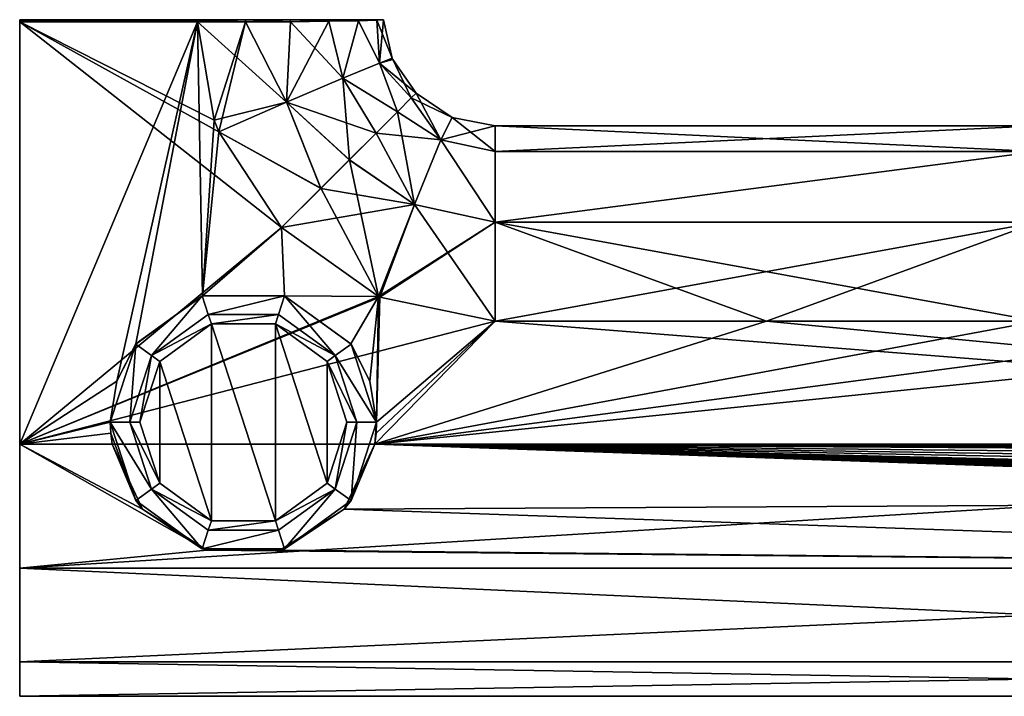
# Model space of a CAD drawing. Header units: metres. Extents: x -149 to 149, y -20 to 75.
# Tile 2 of 6: x -91 to -3, y -20 to 40. Entities that reach past the tile are written whole.
import ezdxf

# ---------------------------------------------------------------- set-up
doc = ezdxf.new("R2010")
doc.units = ezdxf.units.M
doc.layers.add('solid_26009030', color=7, linetype='CONTINUOUS')

msp = doc.modelspace()

# ---------------------------------------------------------------- linework, layer by layer
at = {"layer": 'solid_26009030'}
for points in [[(-91, 40, 16.589033), (-58.48756, 40, 0.023712), (-58.487492, 40)], [(-58.48756, 40, -0.023712), (-91, 40, 16.589033), (-58.487492, 40)], [(-91, 40, 16.589033), (-58.486729, 40, 0.046675), (-58.48756, 40, 0.023712)], [(-91, 40, 16.589033), (-60.724411, 40, 8.31531), (-58.486729, 40, 0.046675)], [(-91, 40, 16.589033), (-66.805717, 40, 14.37326), (-60.724411, 40, 8.31531)], [(-91, 40, 16.589033), (-70.811195, 40, 16.025959), (-66.805717, 40, 14.37326)], [(-70.811195, 40, 16.025959), (-91, 40, 16.589033), (-83.038116, 40, 16.589104)], [(-91, 39.908573, 16.606447), (-75.104721, 40, 16.58791), (-83.038116, 40, 16.589104)], [(-75.104454, 39.908352, 16.606482), (-75.104721, 40, 16.58791), (-91, 39.908573, 16.606447)], [(-91, 39.908573, 16.606447), (-83.038116, 40, 16.589104), (-91, 40, 16.589033)], [(-91, 40, 16.589033), (-75.104721, 40, -16.587908), (-83.038109, 40, -16.589104)], [(-91, 39.908573, -16.606447), (-91, 40, 16.589033), (-91, 40, -16.589033)], [(-70.811203, 40, -16.025961), (-75.104721, 40, -16.587908), (-91, 40, 16.589033)], [(-66.805725, 40, -14.373262), (-70.811203, 40, -16.025961), (-91, 40, 16.589033)], [(-60.724411, 40, -8.315313), (-66.805725, 40, -14.373262), (-91, 40, 16.589033)], [(-58.486729, 40, -0.046675), (-60.724411, 40, -8.315313), (-91, 40, 16.589033)], [(-58.48756, 40, -0.023712), (-58.486729, 40, -0.046675), (-91, 40, 16.589033)], [(-91, 39.908573, 16.606447), (-91, 40, 16.589033), (-91, 39.908573, -16.606447)], [(-83.038109, 40, -16.589104), (-91, 40, -16.589033), (-91, 40, 16.589033)], [(-91, 39.908573, -16.606447), (-91, 40, -16.589033), (-83.038109, 40, -16.589104)], [(-91, 39.908573, -16.606447), (-83.038109, 40, -16.589104), (-75.104454, 39.908352, -16.606482)], [(-91, 39.908573, -16.606447), (-75.104454, 39.908352, -16.606482), (-75.104454, 39.816273, -16.618441)], [(-91, 39.816277, -16.618441), (-91, 39.908573, -16.606447), (-75.104454, 39.816273, -16.618441)], [(-91, 39.908573, 16.606447), (-91, 39.908573, -16.606447), (-91, 39.816277, -16.618441)], [(-91, 39.816277, 16.618441), (-91, 39.908573, 16.606447), (-91, 39.816277, -16.618441)], [(-75.104454, 39.908352, 16.606482), (-91, 39.908573, 16.606447), (-91, 39.816277, 16.618441)], [(-75.104454, 39.816273, 16.618441), (-75.104454, 39.908352, 16.606482), (-91, 39.816277, 16.618441)], [(-91, 2.04099, -20.398146), (-91, 39.816277, -16.618441), (-75.104454, 39.816273, -16.618441)], [(-91, 2.04099, -20.398146), (-91, 39.816277, 16.618441), (-91, 39.816277, -16.618441)], [(-91, 2.04099, -20.398146), (-91, 2.04099, 20.398146), (-91, 39.816277, 16.618441)], [(-67.58844, 21.411564, 18.459972), (-91, 39.816277, 16.618441), (-91, 2.04099, 20.398146)], [(-73.615013, 31.009995, 17.499577), (-75.104454, 39.816273, 16.618441), (-91, 39.816277, 16.618441)], [(-73.615013, 31.009995, 17.499577), (-91, 39.816277, 16.618441), (-73.193855, 29.968712, 17.603764)], [(-67.58844, 21.411564, 18.459972), (-73.193855, 29.968712, 17.603764), (-91, 39.816277, 16.618441)], [(-82.314224, 7.68759, -19.83316), (-91, 2.04099, -20.398146), (-75.104454, 39.816273, -16.618441)], [(-83.038116, 40, 16.589104), (-75.104721, 40, 16.58791), (-70.811195, 40, 16.025959)], [(-75.104454, 39.908352, -16.606482), (-83.038109, 40, -16.589104), (-75.104721, 40, -16.587908)], [(-80.617004, 11.008793, -19.500849), (-82.314224, 7.68759, -19.83316), (-75.104454, 39.816273, -16.618441)], [(-74.667023, 15.320909, -19.069389), (-80.617004, 11.008793, -19.500849), (-75.104454, 39.816273, -16.618441)], [(-70.808052, 39.807251, 16.055517), (-70.811195, 40, 16.025959), (-75.104721, 40, 16.58791)], [(-70.808052, 39.807251, 16.055517), (-75.104721, 40, 16.58791), (-75.104454, 39.908352, 16.606482)], [(-75.104454, 39.908352, -16.606482), (-75.104721, 40, -16.587908), (-70.811203, 40, -16.025961)], [(-75.104454, 39.816273, -16.618441), (-70.811203, 40, -16.025961), (-70.808044, 39.807251, -16.055515)], [(-75.104454, 39.908352, -16.606482), (-70.811203, 40, -16.025961), (-75.104454, 39.816273, -16.618441)], [(-70.808052, 39.807251, 16.055517), (-75.104454, 39.908352, 16.606482), (-75.104454, 39.816273, 16.618441)], [(-73.615005, 31.009985, -17.499577), (-75.104454, 39.816273, -16.618441), (-70.808044, 39.807251, -16.055515)], [(-74.667023, 15.320909, -19.069389), (-75.104454, 39.816273, -16.618441), (-73.615005, 31.009985, -17.499577)], [(-67.150063, 32.613945, 16.194181), (-70.808052, 39.807251, 16.055517), (-75.104454, 39.816273, 16.618441)], [(-73.615013, 31.009995, 17.499577), (-67.150063, 32.613945, 16.194181), (-75.104454, 39.816273, 16.618441)], [(-73.193848, 29.968708, -17.603765), (-73.615005, 31.009985, -17.499577), (-70.808044, 39.807251, -16.055515)], [(-67.150063, 32.613945, -16.194183), (-73.193848, 29.968708, -17.603765), (-70.808044, 39.807251, -16.055515)], [(-66.804047, 39.82299, -14.401061), (-70.811203, 40, -16.025961), (-66.805725, 40, -14.373262)], [(-70.808044, 39.807251, -16.055515), (-70.811203, 40, -16.025961), (-66.804047, 39.82299, -14.401061)], [(-66.804039, 39.82299, 14.401059), (-66.805717, 40, 14.37326), (-70.811195, 40, 16.025959)], [(-70.808052, 39.807251, 16.055517), (-66.804039, 39.82299, 14.401059), (-70.811195, 40, 16.025959)], [(-67.150063, 32.613945, 16.194181), (-66.804039, 39.82299, 14.401059), (-70.808052, 39.807251, 16.055517)], [(-67.150063, 32.613945, -16.194183), (-70.808044, 39.807251, -16.055515), (-66.804047, 39.82299, -14.401061)], [(-67.150063, 32.613945, -16.194183), (-66.804047, 39.82299, -14.401061), (-63.362568, 39.854553, -11.76545)], [(-62.125839, 34.776623, -12.294876), (-67.150063, 32.613945, -16.194183), (-63.362568, 39.854553, -11.76545)], [(-67.150063, 32.613945, 16.194181), (-62.125839, 34.776623, 12.294876), (-66.804039, 39.82299, 14.401059)], [(-63.362568, 39.854553, -11.76545), (-66.805725, 40, -14.373262), (-60.724411, 40, -8.315313)], [(-66.804047, 39.82299, -14.401061), (-66.805725, 40, -14.373262), (-63.362568, 39.854553, -11.76545)], [(-60.721714, 39.89687, 8.331871), (-60.724411, 40, 8.31531), (-66.805717, 40, 14.37326)], [(-63.362568, 39.854553, 11.76545), (-60.721714, 39.89687, 8.331871), (-66.805717, 40, 14.37326)], [(-66.804039, 39.82299, 14.401059), (-63.362568, 39.854553, 11.76545), (-66.805717, 40, 14.37326)], [(-62.125839, 34.776623, 12.294876), (-63.362568, 39.854553, 11.76545), (-66.804039, 39.82299, 14.401059)], [(-63.362568, 39.854553, -11.76545), (-60.724411, 40, -8.315313), (-60.721722, 39.89687, -8.331882)], [(-62.125839, 34.776623, -12.294876), (-63.362568, 39.854553, -11.76545), (-60.721722, 39.89687, -8.331882)], [(-62.125839, 34.776623, 12.294876), (-60.721714, 39.89687, 8.331871), (-63.362568, 39.854553, 11.76545)], [(-58.831585, 36.115753, -6.594939), (-62.125839, 34.776623, -12.294876), (-60.721722, 39.89687, -8.331882)], [(-62.125839, 34.776623, 12.294876), (-58.831585, 36.115753, 6.594939), (-60.721714, 39.89687, 8.331871)], [(-59.061382, 39.944962, 4.333532), (-58.486729, 40, 0.046675), (-60.724411, 40, 8.31531)], [(-60.721714, 39.89687, 8.331871), (-59.061382, 39.944962, 4.333532), (-60.724411, 40, 8.31531)], [(-59.061382, 39.944962, -4.333537), (-60.724411, 40, -8.315313), (-58.486729, 40, -0.046675)], [(-60.721722, 39.89687, -8.331882), (-60.724411, 40, -8.315313), (-59.061382, 39.944962, -4.333537)], [(-58.831585, 36.115753, -6.594939), (-60.721722, 39.89687, -8.331882), (-59.061382, 39.944962, -4.333537)], [(-58.831585, 36.115753, 6.594939), (-59.061382, 39.944962, 4.333532), (-60.721714, 39.89687, 8.331871)], [(-59.061382, 39.944962, 4.333532), (-57.689121, 36.555374), (-58.486729, 40, 0.046675)], [(-58.831585, 36.115753, -6.594939), (-59.061382, 39.944962, -4.333537), (-58.486729, 40, -0.046675)], [(-58.831585, 36.115753, 6.594939), (-57.689121, 36.555374), (-59.061382, 39.944962, 4.333532)], [(-58.831585, 36.115753, -6.594939), (-58.48756, 40, -0.023712), (-58.487492, 40)], [(-57.689121, 36.555374), (-58.831585, 36.115753, -6.594939), (-58.487492, 40)], [(-58.831585, 36.115753, -6.594939), (-58.486729, 40, -0.046675), (-58.48756, 40, -0.023712)], [(-57.689121, 36.555374), (-58.487492, 40), (-58.48756, 40, 0.023712)], [(-57.689121, 36.555374), (-58.48756, 40, 0.023712), (-58.486729, 40, 0.046675)], [(-57.2346, 31.765404, -9.37083), (-62.125839, 34.776623, -12.294876), (-58.831585, 36.115753, -6.594939)], [(-57.236828, 31.763172, 9.376691), (-58.831585, 36.115753, 6.594939), (-62.125839, 34.776623, 12.294876)], [(-56.000294, 32.99971, -4.887281), (-58.831585, 36.115753, -6.594939), (-57.689121, 36.555374)], [(-58.831585, 36.115753, 6.594939), (-57.640083, 36.44305), (-57.689121, 36.555374)], [(-58.831585, 36.115753, 6.594939), (-55.571068, 33.428932), (-57.640083, 36.44305)], [(-56.000294, 32.99971, -4.887281), (-57.2346, 31.765404, -9.37083), (-58.831585, 36.115753, -6.594939)], [(-56.000519, 32.999481, 4.890759), (-55.571068, 33.428932), (-58.831585, 36.115753, 6.594939)], [(-57.236828, 31.763172, 9.376691), (-56.000519, 32.999481, 4.890759), (-58.831585, 36.115753, 6.594939)], [(-57.640083, 36.44305), (-56.000294, 32.99971, -4.887281), (-57.689121, 36.555374)], [(-57.640083, 36.44305), (-55.571068, 33.428932), (-56.000294, 32.99971, -4.887281)], [(-61.527294, 27.47271, -15.941082), (-67.150063, 32.613945, -16.194183), (-62.125839, 34.776623, -12.294876)], [(-59.145065, 29.854935, 13.135402), (-62.125839, 34.776623, 12.294876), (-67.150063, 32.613945, 16.194181)], [(-59.140282, 29.85972, -13.128869), (-61.527294, 27.47271, -15.941082), (-62.125839, 34.776623, -12.294876)], [(-57.2346, 31.765404, -9.37083), (-59.140282, 29.85972, -13.128869), (-62.125839, 34.776623, -12.294876)], [(-59.145065, 29.854935, 13.135402), (-57.236828, 31.763172, 9.376691), (-62.125839, 34.776623, 12.294876)], [(-73.615013, 31.009995, 17.499577), (-73.193855, 29.968712, 17.603764), (-67.150063, 32.613945, 16.194181)], [(-64.082977, 24.917025, 17.600462), (-67.150063, 32.613945, 16.194181), (-73.193855, 29.968712, 17.603764)], [(-64.078247, 24.921755, -17.597988), (-73.193848, 29.968708, -17.603765), (-67.150063, 32.613945, -16.194183)], [(-61.527294, 27.47271, -15.941082), (-64.078247, 24.921755, -17.597988), (-67.150063, 32.613945, -16.194183)], [(-61.533638, 27.466362, 15.946239), (-59.145065, 29.854935, 13.135402), (-67.150063, 32.613945, 16.194181)], [(-64.082977, 24.917025, 17.600462), (-61.533638, 27.466362, 15.946239), (-67.150063, 32.613945, 16.194181)], [(-53.340137, 29.259642, 9.075403), (-56.000519, 32.999481, 4.890759), (-57.236828, 31.763172, 9.376691)], [(-53.340137, 29.259642, -9.075403), (-57.2346, 31.765404, -9.37083), (-56.000294, 32.99971, -4.887281)], [(-52.326836, 31.261204, 0), (-55.571068, 33.428932), (-56.000519, 32.999481, 4.890759)], [(-52.326836, 31.261204, 0), (-56.000519, 32.999481, 4.890759), (-53.340137, 29.259642, 9.075403)], [(-53.340137, 29.259642, -9.075403), (-56.000294, 32.99971, -4.887281), (-55.571068, 33.428932)], [(-53.340137, 29.259642, -9.075403), (-55.571068, 33.428932), (-52.326836, 31.261204, 0)], [(-53.340137, 29.259642, 9.075403), (-57.236828, 31.763172, 9.376691), (-59.145065, 29.854935, 13.135402)], [(-55.711197, 23.482325, -16.074976), (-59.140282, 29.85972, -13.128869), (-57.2346, 31.765404, -9.37083)], [(-55.711197, 23.482325, -16.074976), (-57.2346, 31.765404, -9.37083), (-53.340137, 29.259642, -9.075403)], [(-74.667023, 15.320909, -19.069389), (-73.615005, 31.009985, -17.499577), (-73.193848, 29.968708, -17.603765)], [(-52.326836, 31.261204, 0), (-53.340137, 29.259642, 9.075403), (-48.5, 30.5)], [(-53.340137, 29.259642, -9.075403), (-52.326836, 31.261204, 0), (-48.5, 28.215864, -9.13133)], [(-48.5, 28.215864, -9.13133), (-52.326836, 31.261204, 0), (-48.5, 30.5)], [(-74.667023, 15.320909, -19.069389), (-73.193848, 29.968708, -17.603765), (-67.588448, 21.411556, -18.459972)], [(-67.58844, 21.411564, 18.459972), (-64.082977, 24.917025, 17.600462), (-73.193855, 29.968712, 17.603764)], [(-64.078247, 24.921755, -17.597988), (-67.588448, 21.411556, -18.459972), (-73.193848, 29.968708, -17.603765)], [(-53.340137, 29.259642, 9.075403), (-48.5, 28.215864, 9.13133), (-48.5, 30.5)], [(0, 30.5), (-48.5, 30.5), (-48.5, 28.215864, 9.13133)], [(0, 28.214668, -9.133572), (-48.5, 30.5), (0, 30.5)], [(-48.5, 28.215864, -9.13133), (-48.5, 30.5), (0, 28.214668, -9.133572)], [(0, 28.214668, 9.133572), (0, 30.5), (-48.5, 28.215864, 9.13133)], [(-55.711197, 23.482325, 16.074976), (-59.145065, 29.854935, 13.135402), (-61.533638, 27.466362, 15.946239)], [(-55.711197, 23.482325, -16.074976), (-61.527294, 27.47271, -15.941082), (-59.140282, 29.85972, -13.128869)], [(-53.340137, 29.259642, 9.075403), (-59.145065, 29.854935, 13.135402), (-55.711197, 23.482325, 16.074976)], [(-53.340137, 29.259642, 9.075403), (-55.711197, 23.482325, 16.074976), (-48.5, 21.898495, 16.113804)], [(-55.711197, 23.482325, -16.074976), (-53.340137, 29.259642, -9.075403), (-48.5, 21.898495, -16.113804)], [(-53.340137, 29.259642, 9.075403), (-48.5, 21.898495, 16.113804), (-48.5, 28.215864, 9.13133)], [(-53.340137, 29.259642, -9.075403), (-48.5, 28.215864, -9.13133), (-48.5, 21.898495, -16.113804)], [(0, 28.214668, 9.133572), (-48.5, 28.215864, 9.13133), (-48.5, 21.898495, 16.113804)], [(-48.5, 21.898495, -16.113804), (-48.5, 28.215864, -9.13133), (0, 28.214668, -9.133572)], [(0, 21.897259, 16.114632), (0, 28.214668, 9.133572), (-48.5, 21.898495, 16.113804)], [(-48.5, 21.898495, -16.113804), (0, 28.214668, -9.133572), (0, 21.897259, -16.114632)], [(-55.711197, 23.482325, 16.074976), (-61.533638, 27.466362, 15.946239), (-64.082977, 24.917025, 17.600462)], [(-58.918873, 15.239666, -19.077518), (-64.078247, 24.921755, -17.597988), (-61.527294, 27.47271, -15.941082)], [(-55.711197, 23.482325, -16.074976), (-58.918873, 15.239666, -19.077518), (-61.527294, 27.47271, -15.941082)], [(-58.918873, 15.239666, -19.077518), (-67.588448, 21.411556, -18.459972), (-64.078247, 24.921755, -17.597988)], [(-55.711197, 23.482325, 16.074976), (-64.082977, 24.917025, 17.600462), (-67.58844, 21.411564, 18.459972)], [(-55.711197, 23.482325, 16.074976), (-67.58844, 21.411564, 18.459972), (-58.918873, 15.239667, 19.077518)], [(-55.711197, 23.482325, 16.074976), (-58.918873, 15.239667, 19.077518), (-48.5, 21.898495, 16.113804)], [(-55.711197, 23.482325, -16.074976), (-58.801044, 15.188025, -19.082685), (-58.918873, 15.239666, -19.077518)], [(-55.711197, 23.482325, -16.074976), (-48.5, 13.036605, -19.297951), (-58.801044, 15.188025, -19.082685)], [(-55.711197, 23.482325, -16.074976), (-48.5, 21.898495, -16.113804), (-48.5, 13.036605, -19.297951)], [(-58.918873, 15.239667, 19.077518), (-67.58844, 21.411564, 18.459972), (-91, 2.04099, 20.398146)], [(-67.332954, 15.320901, -19.069389), (-74.667023, 15.320909, -19.069389), (-67.588448, 21.411556, -18.459972)], [(-58.918873, 15.239666, -19.077518), (-67.332954, 15.320901, -19.069389), (-67.588448, 21.411556, -18.459972)], [(-58.918873, 15.239667, 19.077518), (-58.801056, 15.18803, 19.082684), (-48.5, 21.898495, 16.113804)], [(-58.801056, 15.18803, 19.082684), (-48.5, 13.036605, 19.297951), (-48.5, 21.898495, 16.113804)], [(0, 21.897259, 16.114632), (-48.5, 21.898495, 16.113804), (-48.5, 13.036605, 19.297951)], [(-48.5, 21.898495, -16.113804), (0, 21.897259, -16.114632), (0.000009, 13.036595, -19.297953)], [(-24.249996, 13.036594, -19.297953), (-48.5, 21.898495, -16.113804), (0.000009, 13.036595, -19.297953)], [(-24.249996, 13.036594, -19.297953), (-48.5, 13.036605, -19.297951), (-48.5, 21.898495, -16.113804)], [(-24.250004, 13.036594, 19.297953), (0, 21.897259, 16.114632), (-48.5, 13.036605, 19.297951)], [(-24.250004, 13.036594, 19.297953), (-0.000009, 13.036595, 19.297953), (0, 21.897259, 16.114632)], [(-58.918873, 15.239667, 19.077518), (-91, 2.04099, 20.398146), (-58.801056, 15.18803, 19.082684)], [(-58.801056, 15.18803, 19.082684), (-91, 2.04099, 20.398146), (-48.5, 13.036605, 19.297951)], [(-74.677299, 15.317573, -26.952175), (-80.627304, 10.994644, -26.952175), (-80.617004, 11.008793, -19.500849)], [(-79.211349, 9.966263, -28.702175), (-80.627304, 10.994644, -26.952175), (-74.677299, 15.317573, -26.952175)], [(-74.677299, 15.317573, -26.952175), (-80.617004, 11.008793, -19.500849), (-74.667023, 15.320909, -19.069389)], [(-74.136368, 13.653275, -28.702175), (-79.211349, 9.966263, -28.702175), (-74.677299, 15.317573, -26.952175)], [(-74.677299, 15.317573, -26.952175), (-74.667023, 15.320909, -19.069389), (-67.332954, 15.320901, -19.069389)], [(-67.322701, 15.317573, -26.952175), (-74.677299, 15.317573, -26.952175), (-67.332954, 15.320901, -19.069389)], [(-74.136368, 13.653275, -28.702175), (-74.677299, 15.317573, -26.952175), (-67.322701, 15.317573, -26.952175)], [(-67.863632, 13.653275, -28.702175), (-74.136368, 13.653275, -28.702175), (-67.322701, 15.317573, -26.952175)], [(-62.788654, 9.966263, -28.702175), (-67.863632, 13.653275, -28.702175), (-67.322701, 15.317573, -26.952175)], [(-58.918873, 15.239666, -19.077518), (-61.382988, 11.008786, -19.500849), (-67.332954, 15.320901, -19.069389)], [(-67.322701, 15.317573, -26.952175), (-67.332954, 15.320901, -19.069389), (-61.382988, 11.008786, -19.500849)], [(-61.372696, 10.994644, -26.952175), (-67.322701, 15.317573, -26.952175), (-61.382988, 11.008786, -19.500849)], [(-62.788654, 9.966263, -28.702175), (-67.322701, 15.317573, -26.952175), (-61.372696, 10.994644, -26.952175)], [(-58.918873, 15.239666, -19.077518), (-59.685776, 7.687588, -19.83316), (-61.382988, 11.008786, -19.500849)], [(-58.918873, 15.239666, -19.077518), (-59.099998, 4, -20.202131), (-59.685776, 7.687588, -19.83316)], [(-58.918873, 15.239666, -19.077518), (-58.801044, 15.188025, -19.082685), (-59.099998, 4, -20.202131)], [(-58.801044, 15.188025, -19.082685), (-48.5, 13.036605, -19.297951), (-59.099998, 4, -20.202131)], [(-79.211349, 9.966263, -36.802177), (-79.211349, 9.966263, -28.702175), (-74.136368, 13.653275, -28.702175)], [(-74.136368, 13.653275, -36.802177), (-79.211349, 9.966263, -36.802177), (-74.136368, 13.653275, -28.702175)], [(-73.858406, 12.797273, -37.702175), (-79.211349, 9.966263, -36.802177), (-74.136368, 13.653275, -36.802177)], [(-74.136368, 13.653275, -36.802177), (-74.136368, 13.653275, -28.702175), (-67.863632, 13.653275, -28.702175)], [(-67.863632, 13.653275, -36.802177), (-74.136368, 13.653275, -36.802177), (-67.863632, 13.653275, -28.702175)], [(-73.858406, 12.797273, -37.702175), (-74.136368, 13.653275, -36.802177), (-67.863632, 13.653275, -36.802177)], [(-68.141594, 12.797273, -37.702175), (-73.858406, 12.797273, -37.702175), (-67.863632, 13.653275, -36.802177)], [(-68.141594, 12.797273, -37.702175), (-67.863632, 13.653275, -36.802177), (-62.788654, 9.966263, -36.802177)], [(-67.863632, 13.653275, -36.802177), (-67.863632, 13.653275, -28.702175), (-62.788654, 9.966263, -28.702175)], [(-62.788654, 9.966263, -36.802177), (-67.863632, 13.653275, -36.802177), (-62.788654, 9.966263, -28.702175)], [(91, 2.04099, 20.398146), (-48.5, 13.036605, 19.297951), (-91, 2.04099, 20.398146)], [(-73.858406, 12.797273, -37.702175), (-78.483406, 9.437014, -37.702175), (-79.211349, 9.966263, -36.802177)], [(-78.483208, 9.43723, -38.702175), (-78.483406, 9.437014, -37.702175), (-73.858406, 12.797273, -37.702175)], [(-73.858521, 12.797218, -38.702175), (-78.483208, 9.43723, -38.702175), (-73.858406, 12.797273, -37.702175)], [(-73.858688, -4.797169, -38.702175), (-78.483208, 9.43723, -38.702175), (-73.858521, 12.797218, -38.702175)], [(-73.858688, -4.797169, -38.702175), (-73.858521, 12.797218, -38.702175), (-68.141479, -4.797218, -38.702175)], [(-73.858521, 12.797218, -38.702175), (-73.858406, 12.797273, -37.702175), (-68.141594, 12.797273, -37.702175)], [(-68.141312, 12.79717, -38.702175), (-73.858521, 12.797218, -38.702175), (-68.141594, 12.797273, -37.702175)], [(-68.141479, -4.797218, -38.702175), (-73.858521, 12.797218, -38.702175), (-68.141312, 12.79717, -38.702175)], [(-63.516594, 9.437014, -37.702175), (-68.141594, 12.797273, -37.702175), (-62.788654, 9.966263, -36.802177)], [(-68.141312, 12.79717, -38.702175), (-68.141594, 12.797273, -37.702175), (-63.516594, 9.437014, -37.702175)], [(-68.141479, -4.797218, -38.702175), (-68.141312, 12.79717, -38.702175), (-63.516796, -1.43723, -38.702175)], [(-63.516678, 9.437075, -38.702175), (-68.141312, 12.79717, -38.702175), (-63.516594, 9.437014, -37.702175)], [(-63.516796, -1.43723, -38.702175), (-68.141312, 12.79717, -38.702175), (-63.516678, 9.437075, -38.702175)], [(-59.262356, 2.04099, -20.398146), (-48.5, 13.036605, -19.297951), (-24.249996, 13.036594, -19.297953)], [(-59.262356, 2.04099, -20.398146), (-59.140678, 3.0169, -20.300499), (-48.5, 13.036605, -19.297951)], [(-59.262356, 2.04099, -20.398146), (24.250004, 13.036594, -19.297953), (48.5, 13.036605, -19.297951)], [(81.657806, 2.04099, -20.398146), (-59.262356, 2.04099, -20.398146), (48.5, 13.036605, -19.297951)], [(-59.262356, 2.04099, -20.398146), (-24.249996, 13.036594, -19.297953), (0.000009, 13.036595, -19.297953)], [(-59.262356, 2.04099, -20.398146), (0.000009, 13.036595, -19.297953), (24.250004, 13.036594, -19.297953)], [(-59.140678, 3.0169, -20.300499), (-59.099998, 4, -20.202131), (-48.5, 13.036605, -19.297951)], [(91, 2.04099, 20.398146), (-24.250004, 13.036594, 19.297953), (-48.5, 13.036605, 19.297951)], [(91, 2.04099, 20.398146), (-0.000009, 13.036595, 19.297953), (-24.250004, 13.036594, 19.297953)], [(-80.627304, 10.994644, -26.952175), (-82.900002, 4, -26.952175), (-82.314224, 7.68759, -19.83316)], [(-81.150002, 4, -28.702175), (-82.900002, 4, -26.952175), (-80.627304, 10.994644, -26.952175)], [(-80.627304, 10.994644, -26.952175), (-82.314224, 7.68759, -19.83316), (-80.617004, 11.008793, -19.500849)], [(-79.211349, 9.966263, -28.702175), (-81.150002, 4, -28.702175), (-80.627304, 10.994644, -26.952175)], [(-62.788654, 9.966263, -28.702175), (-61.372696, 10.994644, -26.952175), (-59.099998, 4, -26.952175)], [(-61.372696, 10.994644, -26.952175), (-61.382988, 11.008786, -19.500849), (-59.685776, 7.687588, -19.83316)], [(-61.372696, 10.994644, -26.952175), (-59.685776, 7.687588, -19.83316), (-59.099998, 4, -20.202131)], [(-59.099998, 4, -26.952175), (-61.372696, 10.994644, -26.952175), (-59.099998, 4, -20.202131)], [(-81.150002, 4, -36.802177), (-81.150002, 4, -28.702175), (-79.211349, 9.966263, -28.702175)], [(-79.211349, 9.966263, -36.802177), (-81.150002, 4, -36.802177), (-79.211349, 9.966263, -28.702175)], [(-80.25, 4, -37.702175), (-81.150002, 4, -36.802177), (-79.211349, 9.966263, -36.802177)], [(-78.483406, 9.437014, -37.702175), (-80.25, 4, -37.702175), (-79.211349, 9.966263, -36.802177)], [(-63.516594, 9.437014, -37.702175), (-62.788654, 9.966263, -36.802177), (-60.849998, 4, -36.802177)], [(-62.788654, 9.966263, -28.702175), (-59.099998, 4, -26.952175), (-60.849998, 4, -28.702175)], [(-62.788654, 9.966263, -36.802177), (-62.788654, 9.966263, -28.702175), (-60.849998, 4, -28.702175)], [(-60.849998, 4, -36.802177), (-62.788654, 9.966263, -36.802177), (-60.849998, 4, -28.702175)], [(-78.483208, 9.43723, -38.702175), (-80.25, 4, -38.702175), (-78.483406, 9.437014, -37.702175)], [(-78.483322, -1.437074, -38.702175), (-80.25, 4, -38.702175), (-78.483208, 9.43723, -38.702175)], [(-80.25, 4, -38.702175), (-80.25, 4, -37.702175), (-78.483406, 9.437014, -37.702175)], [(-78.483322, -1.437074, -38.702175), (-78.483208, 9.43723, -38.702175), (-73.858688, -4.797169, -38.702175)], [(-63.516796, -1.43723, -38.702175), (-63.516678, 9.437075, -38.702175), (-61.75, 4, -38.702175)], [(-63.516678, 9.437075, -38.702175), (-63.516594, 9.437014, -37.702175), (-61.75, 4, -37.702175)], [(-61.75, 4, -38.702175), (-63.516678, 9.437075, -38.702175), (-61.75, 4, -37.702175)], [(-63.516594, 9.437014, -37.702175), (-60.849998, 4, -36.802177), (-61.75, 4, -37.702175)], [(-82.314224, 7.68759, -19.83316), (-82.900002, 4, -20.202131), (-91, 2.04099, -20.398146)], [(-82.900002, 4, -26.952175), (-82.900002, 4, -20.202131), (-82.314224, 7.68759, -19.83316)], [(-82.859322, 3.0169, -20.300499), (-91, 2.04099, -20.398146), (-82.900002, 4, -20.202131)], [(-80.627304, -2.994644, -26.952175), (-82.859322, 3.0169, -20.300499), (-82.900002, 4, -20.202131)], [(-80.627304, -2.994644, -26.952175), (-82.900002, 4, -20.202131), (-82.900002, 4, -26.952175)], [(-79.211349, -1.966263, -28.702175), (-80.627304, -2.994644, -26.952175), (-82.900002, 4, -26.952175)], [(-79.211349, -1.966263, -28.702175), (-82.900002, 4, -26.952175), (-81.150002, 4, -28.702175)], [(-79.211349, -1.966263, -36.802177), (-79.211349, -1.966263, -28.702175), (-81.150002, 4, -28.702175)], [(-79.211349, -1.966263, -36.802177), (-81.150002, 4, -28.702175), (-81.150002, 4, -36.802177)], [(-78.483406, -1.437014, -37.702175), (-79.211349, -1.966263, -36.802177), (-81.150002, 4, -36.802177)], [(-78.483406, -1.437014, -37.702175), (-81.150002, 4, -36.802177), (-80.25, 4, -37.702175)], [(-78.483322, -1.437074, -38.702175), (-78.483406, -1.437014, -37.702175), (-80.25, 4, -37.702175)], [(-78.483322, -1.437074, -38.702175), (-80.25, 4, -37.702175), (-80.25, 4, -38.702175)], [(-63.516796, -1.43723, -38.702175), (-61.75, 4, -38.702175), (-63.516594, -1.437014, -37.702175)], [(-63.516594, -1.437014, -37.702175), (-61.75, 4, -37.702175), (-62.788654, -1.966263, -36.802177)], [(-61.75, 4, -38.702175), (-61.75, 4, -37.702175), (-63.516594, -1.437014, -37.702175)], [(-62.788654, -1.966263, -28.702175), (-60.849998, 4, -28.702175), (-61.372696, -2.994644, -26.952175)], [(-60.849998, 4, -36.802177), (-60.849998, 4, -28.702175), (-62.788654, -1.966263, -28.702175)], [(-62.788654, -1.966263, -36.802177), (-60.849998, 4, -36.802177), (-62.788654, -1.966263, -28.702175)], [(-61.75, 4, -37.702175), (-60.849998, 4, -36.802177), (-62.788654, -1.966263, -36.802177)], [(-61.372696, -2.994644, -26.952175), (-59.099998, 4, -26.952175), (-59.262356, 2.04099, -20.398146)], [(-60.849998, 4, -28.702175), (-59.099998, 4, -26.952175), (-61.372696, -2.994644, -26.952175)], [(-59.099998, 4, -26.952175), (-59.140678, 3.0169, -20.300499), (-59.262356, 2.04099, -20.398146)], [(-59.099998, 4, -26.952175), (-59.099998, 4, -20.202131), (-59.140678, 3.0169, -20.300499)], [(-82.859322, 3.0169, -20.300499), (-82.73764, 2.04099, -20.398146), (-91, 2.04099, -20.398146)], [(-80.627304, -2.994644, -26.952175), (-82.73764, 2.04099, -20.398146), (-82.859322, 3.0169, -20.300499)], [(-91, -9.047784, -18.395266), (-91, -9.047784, 18.395266), (-91, 2.04099, 20.398146)], [(91, 2.04099, 20.398146), (-91, 2.04099, 20.398146), (-91, -9.047784, 18.395266)], [(-91, 2.04099, -20.398146), (-91, -9.047784, -18.395266), (-91, 2.04099, 20.398146)], [(91, -9.047784, 18.395266), (91, 2.04099, 20.398146), (-91, -9.047784, 18.395266)], [(-74.273933, -7.440845, -19.101933), (-91, -9.047784, -18.395266), (-91, 2.04099, -20.398146)], [(-80.009201, -3.774624, -20.149496), (-91, 2.04099, -20.398146), (-82.73764, 2.04099, -20.398146)], [(-80.009201, -3.774624, -20.149496), (-74.273933, -7.440845, -19.101933), (-91, 2.04099, -20.398146)], [(-80.627304, -2.994644, -26.952175), (-80.009201, -3.774624, -20.149496), (-82.73764, 2.04099, -20.398146)], [(83.621498, -2.967623, -20.284063), (-61.990753, -3.774575, -20.149506), (-59.262356, 2.04099, -20.398146)], [(-61.372696, -2.994644, -26.952175), (-59.262356, 2.04099, -20.398146), (-61.990753, -3.774575, -20.149506)], [(81.33728, 1.70746, -20.428768), (-59.262356, 2.04099, -20.398146), (81.657806, 2.04099, -20.398146)], [(82.755089, -2.745559, -20.315311), (83.621498, -2.967623, -20.284063), (-59.262356, 2.04099, -20.398146)], [(82.204689, -2.463093, -20.35149), (82.755089, -2.745559, -20.315311), (-59.262356, 2.04099, -20.398146)], [(81.872269, -2.226224, -20.378761), (82.204689, -2.463093, -20.35149), (-59.262356, 2.04099, -20.398146)], [(81.655411, -2.038753, -20.398369), (81.872269, -2.226224, -20.378761), (-59.262356, 2.04099, -20.398146)], [(81.473305, -1.857896, -20.415636), (81.655411, -2.038753, -20.398369), (-59.262356, 2.04099, -20.398146)], [(81.309799, -1.675445, -20.431419), (81.473305, -1.857896, -20.415636), (-59.262356, 2.04099, -20.398146)], [(81.198624, -1.540889, -20.442007), (81.309799, -1.675445, -20.431419), (-59.262356, 2.04099, -20.398146)], [(81.122757, -1.445719, -20.448957), (81.198624, -1.540889, -20.442007), (-59.262356, 2.04099, -20.398146)], [(81.066422, -1.375199, -20.453821), (81.122757, -1.445719, -20.448957), (-59.262356, 2.04099, -20.398146)], [(81.014977, -1.313626, -20.457869), (81.066422, -1.375199, -20.453821), (-59.262356, 2.04099, -20.398146)], [(79.154037, -1.23151, -20.462976), (81.014977, -1.313626, -20.457869), (-59.262356, 2.04099, -20.398146)], [(79.036568, -0.602558, -20.491142), (79.154037, -1.23151, -20.462976), (-59.262356, 2.04099, -20.398146)], [(79, 0, -20.5), (79.036568, -0.602558, -20.491142), (-59.262356, 2.04099, -20.398146)], [(79.036469, 0.601707, -20.491167), (79, 0, -20.5), (-59.262356, 2.04099, -20.398146)], [(79.154037, 1.23151, -20.462976), (79.036469, 0.601707, -20.491167), (-59.262356, 2.04099, -20.398146)], [(80.911469, 1.23151, -20.462976), (79.154037, 1.23151, -20.462976), (-59.262356, 2.04099, -20.398146)], [(80.996384, 1.29293, -20.459187), (80.911469, 1.23151, -20.462976), (-59.262356, 2.04099, -20.398146)], [(81.066376, 1.375142, -20.453825), (80.996384, 1.29293, -20.459187), (-59.262356, 2.04099, -20.398146)], [(81.162544, 1.495809, -20.445354), (81.066376, 1.375142, -20.453825), (-59.262356, 2.04099, -20.398146)], [(81.33728, 1.70746, -20.428768), (81.162544, 1.495809, -20.445354), (-59.262356, 2.04099, -20.398146)], [(-78.483406, -1.437014, -37.702175), (-73.858406, -4.797273, -37.702175), (-79.211349, -1.966263, -36.802177)], [(-73.858688, -4.797169, -38.702175), (-73.858406, -4.797273, -37.702175), (-78.483406, -1.437014, -37.702175)], [(-78.483322, -1.437074, -38.702175), (-73.858688, -4.797169, -38.702175), (-78.483406, -1.437014, -37.702175)], [(-68.141594, -4.797273, -37.702175), (-63.516594, -1.437014, -37.702175), (-62.788654, -1.966263, -36.802177)], [(-63.516796, -1.43723, -38.702175), (-63.516594, -1.437014, -37.702175), (-68.141594, -4.797273, -37.702175)], [(-68.141479, -4.797218, -38.702175), (-63.516796, -1.43723, -38.702175), (-68.141594, -4.797273, -37.702175)], [(-79.211349, -1.966263, -28.702175), (-74.677299, -7.317573, -26.952175), (-80.627304, -2.994644, -26.952175)], [(-79.211349, -1.966263, -28.702175), (-74.136368, -5.653275, -28.702175), (-74.677299, -7.317573, -26.952175)], [(-74.136368, -5.653275, -36.802177), (-74.136368, -5.653275, -28.702175), (-79.211349, -1.966263, -28.702175)], [(-79.211349, -1.966263, -36.802177), (-74.136368, -5.653275, -36.802177), (-79.211349, -1.966263, -28.702175)], [(-73.858406, -4.797273, -37.702175), (-74.136368, -5.653275, -36.802177), (-79.211349, -1.966263, -36.802177)], [(-68.141594, -4.797273, -37.702175), (-62.788654, -1.966263, -36.802177), (-67.863632, -5.653275, -36.802177)], [(-67.863632, -5.653275, -28.702175), (-62.788654, -1.966263, -28.702175), (-67.322701, -7.317573, -26.952175)], [(-62.788654, -1.966263, -36.802177), (-62.788654, -1.966263, -28.702175), (-67.863632, -5.653275, -28.702175)], [(-67.863632, -5.653275, -36.802177), (-62.788654, -1.966263, -36.802177), (-67.863632, -5.653275, -28.702175)], [(-62.788654, -1.966263, -28.702175), (-61.372696, -2.994644, -26.952175), (-67.322701, -7.317573, -26.952175)], [(-80.627304, -2.994644, -26.952175), (-74.677299, -7.317573, -26.952175), (-80.009201, -3.774624, -20.149496)], [(-67.322701, -7.317573, -26.952175), (-61.372696, -2.994644, -26.952175), (-61.990753, -3.774575, -20.149506)], [(83.621498, -2.967623, -20.284063), (91, -9.047784, -18.395266), (-61.990753, -3.774575, -20.149506)], [(-74.677299, -7.317573, -26.952175), (-74.273933, -7.440845, -19.101933), (-80.009201, -3.774624, -20.149496)], [(91, -9.047784, -18.395266), (-67.726288, -7.440908, -19.101908), (-61.990753, -3.774575, -20.149506)], [(-67.322701, -7.317573, -26.952175), (-61.990753, -3.774575, -20.149506), (-67.726288, -7.440908, -19.101908)], [(-68.141594, -4.797273, -37.702175), (-67.863632, -5.653275, -36.802177), (-74.136368, -5.653275, -36.802177)], [(-73.858406, -4.797273, -37.702175), (-68.141594, -4.797273, -37.702175), (-74.136368, -5.653275, -36.802177)], [(-73.858688, -4.797169, -38.702175), (-68.141479, -4.797218, -38.702175), (-73.858406, -4.797273, -37.702175)], [(-68.141479, -4.797218, -38.702175), (-68.141594, -4.797273, -37.702175), (-73.858406, -4.797273, -37.702175)], [(-67.863632, -5.653275, -28.702175), (-67.322701, -7.317573, -26.952175), (-74.677299, -7.317573, -26.952175)], [(-74.136368, -5.653275, -28.702175), (-67.863632, -5.653275, -28.702175), (-74.677299, -7.317573, -26.952175)], [(-67.863632, -5.653275, -36.802177), (-67.863632, -5.653275, -28.702175), (-74.136368, -5.653275, -28.702175)], [(-74.136368, -5.653275, -36.802177), (-67.863632, -5.653275, -36.802177), (-74.136368, -5.653275, -28.702175)], [(91, -9.047784, -18.395266), (-91, -9.047784, -18.395266), (-74.273933, -7.440845, -19.101933)], [(-74.677299, -7.317573, -26.952175), (-67.322701, -7.317573, -26.952175), (-74.273933, -7.440845, -19.101933)], [(-67.322701, -7.317573, -26.952175), (-67.726288, -7.440908, -19.101908), (-74.273933, -7.440845, -19.101933)], [(91, -9.047784, -18.395266), (-74.273933, -7.440845, -19.101933), (-67.726288, -7.440908, -19.101908)], [(-91, -17.403238, -10.833997), (-91, -17.403238, 10.833997), (-91, -9.047784, 18.395266)], [(91, -9.047784, 18.395266), (-91, -9.047784, 18.395266), (-91, -17.403238, 10.833997)], [(-91, -9.047784, -18.395266), (-91, -17.403238, -10.833997), (-91, -9.047784, 18.395266)], [(91, -17.403238, 10.833997), (91, -9.047784, 18.395266), (-91, -17.403238, 10.833997)], [(91, -17.403238, -10.833997), (-91, -17.403238, -10.833997), (-91, -9.047784, -18.395266)], [(91, -9.047784, -18.395266), (91, -17.403238, -10.833997), (-91, -9.047784, -18.395266)], [(-91, -17.403238, -10.833997), (-91, -20.5), (-91, -17.403238, 10.833997)], [(91, -17.403238, 10.833997), (-91, -17.403238, 10.833997), (-91, -20.5)], [(91, -20.5), (-91, -20.5), (-91, -17.403238, -10.833997)], [(91, -20.5), (91, -17.403238, 10.833997), (-91, -20.5)], [(91, -17.403238, -10.833997), (91, -20.5), (-91, -17.403238, -10.833997)]]:
    msp.add_3dface(points, dxfattribs=at)

doc.saveas('drawing.dxf')
